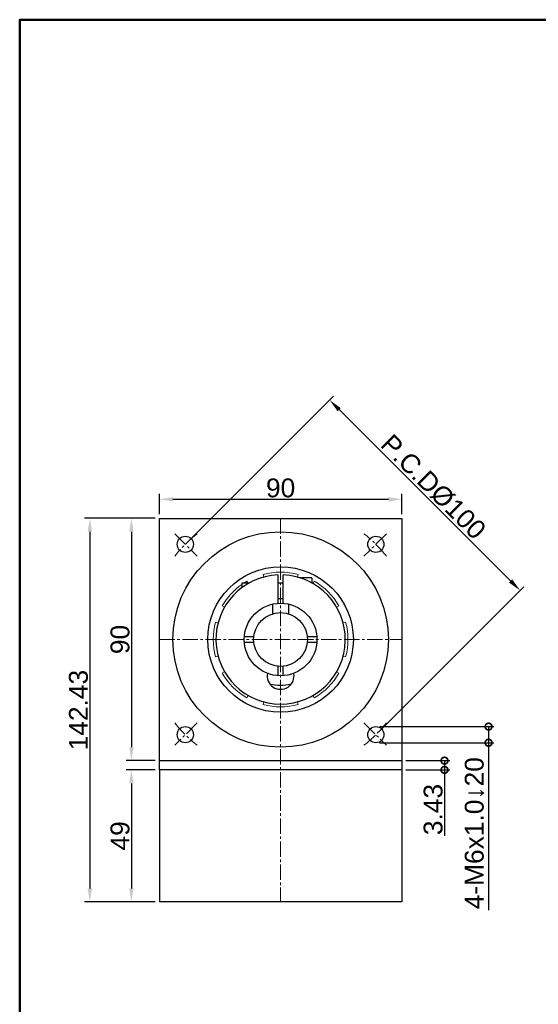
# Model space of a CAD drawing. Header units: millimetres. Extents: x 2723 to 3595, y 721 to 1332.
# Tile 2 of 8: x 2723 to 2916, y 967 to 1332. Entities that reach past the tile are written whole.
import ezdxf

# ---------------------------------------------------------------- set-up
doc = ezdxf.new("R2010")
doc.units = ezdxf.units.MM
doc.linetypes.add('CENTER2', pattern=[28.575, 19.05, -3.175, 3.175, -3.175])
for name, color, linetype, lineweight in [('中心線', 6, 'CENTER2', 5), ('圖框', 7, 'Continuous', 50), ('標註', 4, 'Continuous', 13)]:
    doc.layers.add(name, color=color, linetype=linetype, lineweight=lineweight)
doc.layers.add('產品', color=7, linetype='Continuous')
doc.styles.get("Standard").update_dxf_attribs({"font": 'arial.ttf'})
doc.dimstyles.new('yuetai', dxfattribs={"dimtxt": 7, "dimasz": 5, "dimexe": 2, "dimexo": 1.5, "dimtad": 1, "dimdsep": 46, "dimtxsty": 'Standard', "dimcen": 0, "dimadec": 0, "dimazin": 0, "dimtfac": 1, "dimtmove": 0, "dimatfit": 3, "dimfxl": 1, "dimarcsym": 0})

# ---------------------------------------------------------------- blocks, each defined once
blk = doc.blocks.new('標題欄框 下標註')
at = {"layer": '圖框'}
blk.add_lwpolyline([(2.28, 89.91), (287.28, 89.91), (287.28, 273.91), (2.28, 273.91)], close=True, dxfattribs=at)
blk = doc.blocks.new('*D13')
at = {"layer": 'Defpoints', "color": 0, "transparency": 16777216}
for p in [(2865.04, 1154.27), (2775.04, 1147.2), (2865.04, 1147.2)]:
    blk.add_point(p, dxfattribs=at)
at = {"layer": '標註', "color": 0, "lineweight": -2, "transparency": 16777216}
for p, q in [((2775.04, 1148.7), (2775.04, 1156.27)), ((2865.04, 1148.7), (2865.04, 1156.27)), ((2780.04, 1154.27), (2860.04, 1154.27))]:
    blk.add_line(p, q, dxfattribs=at)
at = {"layer": '標註', "color": 0, "transparency": 16777216}
for points in [[(2780.04, 1155.1), (2780.04, 1153.43), (2775.04, 1154.27)], [(2860.04, 1155.1), (2860.04, 1153.43), (2865.04, 1154.27)]]:
    blk.add_solid(points, dxfattribs=at)
at = {"layer": '標註', "color": 0, "transparency": 16777216, "insert": (2820.04, 1158.46), "char_height": 7, "attachment_point": 5}
blk.add_mtext('90', dxfattribs=at)
blk = doc.blocks.new('*D16')
at = {"layer": 'Defpoints', "color": 0, "transparency": 16777216}
for p in [(2775.04, 1147.2), (2764.66, 1057.2), (2775.04, 1057.2)]:
    blk.add_point(p, dxfattribs=at)
at = {"layer": '標註', "color": 0, "lineweight": -2, "transparency": 16777216}
for p, q in [((2773.54, 1147.2), (2762.66, 1147.2)), ((2764.66, 1142.2), (2764.66, 1062.2)), ((2773.54, 1057.2), (2762.66, 1057.2))]:
    blk.add_line(p, q, dxfattribs=at)
at = {"layer": '標註', "color": 0, "transparency": 16777216}
for points in [[(2763.83, 1142.2), (2765.49, 1142.2), (2764.66, 1147.2)], [(2763.83, 1062.2), (2765.49, 1062.2), (2764.66, 1057.2)]]:
    blk.add_solid(points, dxfattribs=at)
at = {"layer": '標註', "color": 0, "transparency": 16777216, "insert": (2760.46, 1102.2), "char_height": 7, "attachment_point": 5, "rotation": 90}
blk.add_mtext('90', dxfattribs=at)
blk = doc.blocks.new('*D17')
at = {"layer": 'Defpoints', "color": 0, "transparency": 16777216}
for p in [(2775.04, 1053.77), (2764.66, 1004.77), (2775.04, 1004.77)]:
    blk.add_point(p, dxfattribs=at)
at = {"layer": '標註', "color": 0, "lineweight": -2, "transparency": 16777216}
for p, q in [((2773.54, 1053.77), (2762.66, 1053.77)), ((2764.66, 1048.77), (2764.66, 1009.77)), ((2773.54, 1004.77), (2762.66, 1004.77))]:
    blk.add_line(p, q, dxfattribs=at)
at = {"layer": '標註', "color": 0, "transparency": 16777216}
for points in [[(2763.83, 1048.77), (2765.49, 1048.77), (2764.66, 1053.77)], [(2763.83, 1009.77), (2765.49, 1009.77), (2764.66, 1004.77)]]:
    blk.add_solid(points, dxfattribs=at)
at = {"layer": '標註', "color": 0, "transparency": 16777216, "insert": (2760.46, 1029.27), "char_height": 7, "attachment_point": 5, "rotation": 90}
blk.add_mtext('49', dxfattribs=at)
blk = doc.blocks.new('*D18')
at = {"layer": 'Defpoints', "color": 0, "transparency": 16777216}
for p in [(2838.23, 1191.11), (2784.68, 1137.55), (2855.39, 1066.84)]:
    blk.add_point(p, dxfattribs=at)
at = {"layer": '標註', "color": 0, "lineweight": -2, "transparency": 16777216}
for p, q in [((2785.74, 1138.61), (2839.65, 1192.52)), ((2905.41, 1123.93), (2841.77, 1187.57)), ((2856.45, 1067.9), (2910.36, 1121.81))]:
    blk.add_line(p, q, dxfattribs=at)
at = {"layer": '標註', "color": 0, "transparency": 16777216}
for points in [[(2842.36, 1188.16), (2841.18, 1186.98), (2838.23, 1191.11)], [(2906, 1124.52), (2904.82, 1123.34), (2908.95, 1120.4)]]:
    blk.add_solid(points, dxfattribs=at)
at = {"layer": '標註', "color": 0, "transparency": 16777216, "insert": (2876.7, 1158.86), "char_height": 7, "attachment_point": 5, "rotation": 315}
blk.add_mtext('P.C.DØ100', dxfattribs=at)
blk = doc.blocks.new('_DotSmall')
at = {"color": 0, "linetype": 'ByBlock', "const_width": 0.5}
blk.add_lwpolyline([(-0.0625, 0, 1), (0.0625, 0, 1)], format="xyb", close=True, dxfattribs=at)
blk = doc.blocks.new('*D26')
at = {"layer": 'Defpoints', "color": 0, "transparency": 16777216}
for p in [(2855.39, 1069.84), (2855.26, 1063.84), (2897.22, 1063.84)]:
    blk.add_point(p, dxfattribs=at)
at = {"layer": '標註', "color": 0, "lineweight": -2, "transparency": 16777216}
for p, q in [((2856.89, 1069.84), (2899.22, 1069.84)), ((2897.22, 1069.84), (2897.22, 1063.84)), ((2856.76, 1063.84), (2899.22, 1063.84)), ((2897.22, 1063.84), (2897.22, 1001.66))]:
    blk.add_line(p, q, dxfattribs=at)
at = {"layer": '標註', "color": 0, "lineweight": -2, "transparency": 16777216, "xscale": 5, "yscale": 5, "zscale": 5}
for p, rotation in [((2897.22, 1069.84), 90), ((2897.22, 1063.84), 270)]:
    blk.add_blockref('_DotSmall', p, dxfattribs=dict(at, rotation=rotation))
at = {"layer": '標註', "color": 0, "transparency": 16777216, "insert": (2892.05, 1030.25), "char_height": 7, "attachment_point": 5, "rotation": 90}
blk.add_mtext('4-M6x1.0↓20', dxfattribs=at)
blk = doc.blocks.new('*D28')
at = {"layer": 'Defpoints', "color": 0, "transparency": 16777216}
for p in [(2775.04, 1147.2), (2749.25, 1004.77), (2775.04, 1004.77)]:
    blk.add_point(p, dxfattribs=at)
at = {"layer": '標註', "color": 0, "lineweight": -2, "transparency": 16777216}
for p, q in [((2773.54, 1147.2), (2747.25, 1147.2)), ((2749.25, 1142.2), (2749.25, 1009.77)), ((2773.54, 1004.77), (2747.25, 1004.77))]:
    blk.add_line(p, q, dxfattribs=at)
at = {"layer": '標註', "color": 0, "transparency": 16777216}
for points in [[(2748.41, 1142.2), (2750.08, 1142.2), (2749.25, 1147.2)], [(2748.41, 1009.77), (2750.08, 1009.77), (2749.25, 1004.77)]]:
    blk.add_solid(points, dxfattribs=at)
at = {"layer": '標註', "color": 0, "transparency": 16777216, "insert": (2745.04, 1075.98), "char_height": 7, "attachment_point": 5, "rotation": 90}
blk.add_mtext('142.43', dxfattribs=at)
blk = doc.blocks.new('*D30')
at = {"layer": 'Defpoints', "color": 0, "transparency": 16777216}
for p in [(2865.04, 1057.2), (2865.04, 1053.77), (2880.87, 1053.77)]:
    blk.add_point(p, dxfattribs=at)
at = {"layer": '標註', "color": 0, "lineweight": -2, "transparency": 16777216}
for p, q in [((2866.54, 1057.2), (2882.87, 1057.2)), ((2880.87, 1057.2), (2880.87, 1053.77)), ((2866.54, 1053.77), (2882.87, 1053.77)), ((2880.87, 1053.77), (2880.87, 1029.34))]:
    blk.add_line(p, q, dxfattribs=at)
at = {"layer": '標註', "color": 0, "lineweight": -2, "transparency": 16777216, "xscale": 5, "yscale": 5, "zscale": 5}
for p, rotation in [((2880.87, 1057.2), 90), ((2880.87, 1053.77), 270)]:
    blk.add_blockref('_DotSmall', p, dxfattribs=dict(at, rotation=rotation))
at = {"layer": '標註', "color": 0, "transparency": 16777216, "insert": (2876.67, 1039.05), "char_height": 7, "attachment_point": 5, "rotation": 90}
blk.add_mtext('3.43', dxfattribs=at)

msp = doc.modelspace()

# ---------------------------------------------------------------- linework, layer by layer
at = {"layer": '中心線', "ltscale": 0.3}
for p, q in [((2820.036, 1147.197), (2820.036, 1004.767)), ((2780.756, 1141.478), (2789.089, 1133.144)), ((2859.317, 1141.478), (2850.972, 1133.133)), ((2775.036, 1102.197), (2865.036, 1102.197)), ((2789.1, 1071.261), (2780.756, 1062.916)), ((2850.972, 1071.261), (2859.317, 1062.916))]:
    msp.add_line(p, q, dxfattribs=at)
for start, end in [(128.22261, 141.77739), (38.22261, 51.77739), (218.22261, 231.77739), (308.22261, 321.77739)]:
    msp.add_arc((2820.036, 1102.197), 50, start, end, dxfattribs=at)
at = {"layer": '產品'}
for p, q in [((2775.036, 1057.197), (2775.036, 1147.197)), ((2775.036, 1147.197), (2865.036, 1147.197)), ((2865.036, 1147.197), (2865.036, 1057.197)), ((2819.036, 1126.176), (2819.036, 1115.66)), ((2821.036, 1115.66), (2821.036, 1126.176)), ((2831.436, 1125.147), (2827.057, 1125.147)), ((2831.636, 1124.947), (2831.636, 1123.207)), ((2817.036, 1115.359), (2817.036, 1111.736)), ((2823.036, 1111.736), (2823.036, 1115.359)), ((2810.086, 1103.197), (2806.573, 1103.197)), ((2806.573, 1101.197), (2810.086, 1101.197)), ((2833.499, 1103.197), (2829.986, 1103.197)), ((2829.986, 1101.197), (2833.499, 1101.197)), ((2819.036, 1092.247), (2819.036, 1088.734)), ((2821.036, 1088.734), (2821.036, 1092.247)), ((2775.036, 1053.767), (2775.036, 1057.197)), ((2865.036, 1057.197), (2775.036, 1057.197)), ((2865.036, 1057.197), (2865.036, 1053.767)), ((2865.036, 1053.767), (2775.036, 1053.767)), ((2775.036, 1053.767), (2775.036, 1004.767)), ((2865.036, 1053.767), (2865.036, 1004.767)), ((2865.036, 1004.767), (2775.036, 1004.767))]:
    msp.add_line(p, q, dxfattribs=at)
at = {"layer": '產品', "lineweight": 5}
for p, q in [((2813.825, 1125.379), (2813.566, 1126.345)), ((2826.507, 1126.345), (2826.248, 1125.379)), ((2807.536, 1123.847), (2807.941, 1123.147)), ((2832.036, 1122.981), (2832.536, 1123.847)), ((2799.252, 1114.197), (2798.386, 1114.697)), ((2841.687, 1114.697), (2840.821, 1114.197)), ((2795.888, 1108.667), (2796.854, 1108.409)), ((2843.218, 1108.409), (2844.184, 1108.667)), ((2796.854, 1095.985), (2795.888, 1095.726)), ((2844.184, 1095.726), (2843.218, 1095.985)), ((2798.386, 1089.697), (2799.252, 1090.197)), ((2840.821, 1090.197), (2841.687, 1089.697)), ((2808.036, 1081.412), (2807.536, 1080.546)), ((2813.566, 1078.049), (2813.825, 1079.015)), ((2826.248, 1079.015), (2826.507, 1078.049)), ((2832.536, 1080.546), (2832.036, 1081.412))]:
    msp.add_line(p, q, dxfattribs=at)
at = {"layer": '產品', "ltscale": 5}
for p, q in [((2805.636, 1123.147), (2805.636, 1121.397)), ((2808.328, 1123.147), (2805.636, 1123.147)), ((2821.036, 1123.147), (2819.036, 1123.147)), ((2821.036, 1117.247), (2819.036, 1117.247))]:
    msp.add_line(p, q, dxfattribs=at)
at = {"layer": '產品'}
for centre, radius in [((2820.036, 1102.197), 40), ((2784.681, 1137.552), 3), ((2784.681, 1137.552), 3), ((2855.392, 1137.552), 3), ((2855.392, 1137.552), 3), ((2820.036, 1102.197), 27), ((2820.036, 1102.197), 10), ((2784.681, 1066.842), 3), ((2784.681, 1066.842), 3), ((2855.392, 1066.842), 3), ((2855.392, 1066.842), 3)]:
    msp.add_circle(centre, radius, dxfattribs=at)
at = {"layer": '產品', "ltscale": 5}
msp.add_circle((2820.036, 1102.197), 13.5, dxfattribs=at)
at = {"layer": '產品', "lineweight": 5}
for start, end in [(75, 105), (120, 123.06985), (30, 60), (125.16969, 150), (165, 195), (345, 15), (210, 240), (300, 330), (255, 285)]:
    msp.add_arc((2820.036, 1102.197), 25, start, end, dxfattribs=at)
at = {"layer": '產品'}
for centre, radius, start, end in [((2820.036, 1102.197), 24, 92.38802, 87.61198), ((2831.436, 1124.947), 0.2, 0, 90), ((2820.036, 1088.697), 5, 169.32807, 10.67193), ((2820.036, 1102.197), 17, 256.4638, 283.5362)]:
    msp.add_arc(centre, radius, start, end, dxfattribs=at)

# ---------------------------------------------------------------- block references
at = {"layer": '圖框', "xscale": 3.057730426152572, "yscale": 3.057730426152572, "zscale": 3.057730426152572}
msp.add_blockref('標題欄框 下標註', (2716.227, 494.849), dxfattribs=at)
msp.add_blockref('標題欄框 下標註', (2716.227, 494.849), dxfattribs=at)
msp.add_blockref('標題欄框 下標註', (2716.227, 494.849), dxfattribs=at)

# ---------------------------------------------------------------- dimensions: what is measured, and where the dimension line sits
at = {"layer": '標註'}
dim = msp.add_aligned_dim(p1=(2855.392, 1066.842), p2=(2784.681, 1137.552), distance=-75.737, text='P.C.DØ<>', dimstyle='yuetai', dxfattribs=at)
dim.commit()
dim.dimension.update_dxf_attribs({"geometry": '*D18', "text_midpoint": (2876.698, 1158.858)})
dim = msp.add_linear_dim(base=(2865.036, 1154.266), p1=(2775.036, 1147.197), p2=(2865.036, 1147.197), dimstyle='yuetai', dxfattribs=at)
dim.commit()
dim.dimension.update_dxf_attribs({"geometry": '*D13', "text_midpoint": (2820.036, 1158.465)})
for base, p1, p2, picture, middle in [((2749.246, 1004.767), (2775.036, 1147.197), (2775.036, 1004.767), '*D28', (2745.045, 1075.982)), ((2764.66, 1057.197), (2775.036, 1147.197), (2775.036, 1057.197), '*D16', (2760.461, 1102.197)), ((2764.66, 1004.767), (2775.036, 1053.767), (2775.036, 1004.767), '*D17', (2760.461, 1029.267))]:
    dim = msp.add_linear_dim(base=base, p1=p1, p2=p2, angle=90, dimstyle='yuetai', dxfattribs=at)
    dim.commit()
    dim.dimension.update_dxf_attribs({"geometry": picture, "text_midpoint": middle})
dim = msp.add_linear_dim(base=(2897.216, 1063.845), p1=(2855.392, 1069.842), p2=(2855.255, 1063.845), angle=270, text='4-M<>x1.0↓20', dimstyle='yuetai', override={"dimblk1": 'DotSmall', "dimblk2": 'DotSmall', "dimsah": 1}, dxfattribs=at)
dim.commit()
dim.dimension.update_dxf_attribs({"geometry": '*D26', "text_midpoint": (2892.053, 1030.251)})
dim = msp.add_linear_dim(base=(2880.87, 1053.767), p1=(2865.036, 1057.197), p2=(2865.036, 1053.767), angle=90, dimstyle='yuetai', override={"dimblk1": 'DotSmall', "dimblk2": 'DotSmall', "dimsah": 1}, dxfattribs=at)
dim.commit()
dim.dimension.update_dxf_attribs({"geometry": '*D30', "text_midpoint": (2876.669, 1039.053)})

doc.saveas('drawing.dxf')
